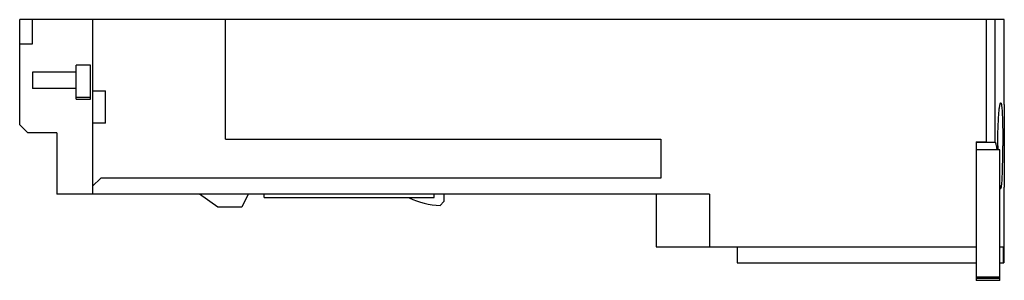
# Model space of a CAD drawing. Header units: millimetres. Extents: x 8.9 to 69.7, y 46.2 to 62.3.
import ezdxf

# ---------------------------------------------------------------- set-up
doc = ezdxf.new("R2010")
doc.units = ezdxf.units.MM
doc.header["$LTSCALE"] = 7.054425
doc.layers.get('0').update_dxf_attribs({"linetype": 'CONTINUOUS'})

msp = doc.modelspace()

# ---------------------------------------------------------------- linework, layer by layer
at = {"color": 7, "linetype": 'Continuous'}
for p, q in [((8.92, 55.805), (8.92, 62.305)), ((69.72, 62.305), (8.92, 62.305)), ((9.72, 60.805), (9.72, 62.305)), ((13.42, 62.305), (13.42, 51.505)), ((21.62, 54.905), (21.62, 62.305)), ((68.62, 54.737), (68.62, 62.305)), ((69.165, 54.737), (69.165, 62.305)), ((69.72, 57.066), (69.72, 62.305)), ((8.92, 60.805), (9.72, 60.805)), ((9.72, 59.053), (9.72, 58.053)), ((12.4, 59.053), (9.72, 59.053)), ((12.4, 57.383), (12.4, 59.495)), ((13.3, 59.495), (12.4, 59.495)), ((13.3, 57.383), (13.3, 59.495)), ((12.4, 58.053), (9.72, 58.053)), ((13.42, 57.905), (14.22, 57.905)), ((14.22, 55.905), (14.22, 57.905)), ((13.3, 57.499), (12.4, 57.499)), ((12.4, 57.383), (13.3, 57.383)), ((9.42, 55.305), (8.92, 55.805)), ((14.22, 55.905), (13.42, 55.905)), ((11.22, 55.305), (9.42, 55.305)), ((11.22, 55.305), (11.22, 51.505)), ((21.62, 54.905), (48.52, 54.905)), ((48.52, 54.905), (48.52, 52.505)), ((67.99, 54.755), (68.62, 54.755)), ((67.99, 54.755), (67.99, 46.181)), ((67.99, 54.737), (69.165, 54.737)), ((69.44, 54.255), (67.99, 54.255)), ((69.44, 46.181), (69.44, 54.255)), ((13.42, 52.005), (13.92, 52.505)), ((48.52, 52.505), (13.92, 52.505)), ((69.72, 48.255), (69.72, 51.954)), ((51.52, 51.505), (11.22, 51.505)), ((21.162, 50.705), (20.02, 51.505)), ((23.02, 51.505), (22.647, 50.705)), ((24.02, 51.305), (24.02, 51.505)), ((24.02, 51.305), (34.52, 51.305)), ((34.52, 51.305), (34.52, 51.505)), ((35.12, 51.505), (35.12, 51.055)), ((48.22, 51.505), (48.22, 48.255)), ((51.52, 51.505), (51.52, 48.255)), ((22.647, 50.705), (21.162, 50.705)), ((35.12, 51.055), (34.876, 50.811)), ((48.22, 48.255), (67.99, 48.255)), ((53.22, 48.255), (53.22, 47.255)), ((69.44, 48.255), (69.663, 48.255)), ((69.663, 47.255), (69.663, 48.255)), ((69.685, 48.255), (69.72, 48.255)), ((69.685, 48.255), (69.685, 47.255)), ((53.22, 47.255), (67.99, 47.255)), ((69.44, 47.255), (69.685, 47.255)), ((69.44, 46.374), (67.99, 46.374)), ((69.44, 46.295), (67.99, 46.295)), ((69.44, 46.181), (67.99, 46.181))]:
    msp.add_line(p, q, dxfattribs=at)
for centre, radius, start, end in [((102.532, 54.51), 33.215, 179.99978, 180.43989), ((35.12, 55.805), 5, 244.558, 267.20239)]:
    msp.add_arc(centre, radius, start, end, dxfattribs=at)
for points, knots in [([(69.317, 54.51), (69.317, 54.683), (69.319, 55.021), (69.331, 55.512), (69.349, 55.965), (69.37, 56.31), (69.389, 56.553), (69.404, 56.707), (69.419, 56.841), (69.433, 56.938), (69.444, 57.004), (69.452, 57.044), (69.46, 57.079), (69.468, 57.108), (69.475, 57.13), (69.483, 57.146), (69.49, 57.157), (69.497, 57.16), (69.5, 57.16)], [0, 0, 0, 0, 0.193878, 0.380345, 0.552154, 0.702833, 0.768425, 0.826661, 0.877018, 0.919035, 0.9368, 0.952361, 0.965689, 0.976767, 0.985602, 0.992252, 0.996878, 1, 1, 1, 1]), ([(69.5, 57.16), (69.506, 57.16), (69.516, 57.148), (69.523, 57.13), (69.53, 57.108), (69.537, 57.079), (69.543, 57.044), (69.55, 57.004), (69.558, 56.938), (69.568, 56.84), (69.579, 56.707), (69.588, 56.553), (69.6, 56.309), (69.612, 55.965), (69.621, 55.512), (69.627, 55.021), (69.628, 54.683), (69.628, 54.51)], [0, 0, 0, 0, 0.007377, 0.013931, 0.022669, 0.033653, 0.046895, 0.062378, 0.080077, 0.121999, 0.17231, 0.230535, 0.296147, 0.446974, 0.619037, 0.805812, 1, 1, 1, 1]), ([(69.72, 57.066), (69.72, 57.017), (69.719, 56.897), (69.716, 56.581), (69.711, 56.061), (69.706, 55.329), (69.705, 54.793), (69.705, 54.51)], [0, 0, 0, 0, 0.057692, 0.140393, 0.371076, 0.668088, 1, 1, 1, 1]), ([(69.273, 54.266), (69.266, 54.323), (69.251, 54.426), (69.23, 54.547), (69.21, 54.627), (69.197, 54.673), (69.182, 54.709), (69.171, 54.729), (69.165, 54.737)], [0, 0, 0, 0, 0.353701, 0.642653, 0.760514, 0.859569, 0.939361, 1, 1, 1, 1]), ([(69.5, 51.86), (69.506, 51.86), (69.516, 51.873), (69.523, 51.89), (69.53, 51.913), (69.537, 51.941), (69.543, 51.976), (69.55, 52.017), (69.558, 52.083), (69.568, 52.18), (69.579, 52.313), (69.588, 52.468), (69.6, 52.711), (69.612, 53.056), (69.621, 53.509), (69.627, 54), (69.628, 54.338), (69.628, 54.51)], [0, 0, 0, 0, 0.007382, 0.013938, 0.022684, 0.033679, 0.046927, 0.062416, 0.080121, 0.122061, 0.172371, 0.230583, 0.29617, 0.446994, 0.619087, 0.805844, 1, 1, 1, 1]), ([(69.705, 54.51), (69.705, 54.227), (69.706, 53.692), (69.711, 52.959), (69.716, 52.439), (69.719, 52.123), (69.72, 52.004), (69.72, 51.954)], [0, 0, 0, 0, 0.331945, 0.628924, 0.859757, 0.942323, 1, 1, 1, 1]), ([(69.439, 52.043), (69.441, 52.035), (69.446, 52.006), (69.452, 51.977), (69.457, 51.956)], [0, 0, 0, 0, 0.2784, 1, 1, 1, 1]), ([(69.457, 51.956), (69.46, 51.942), (69.466, 51.917), (69.475, 51.89), (69.483, 51.874), (69.489, 51.865), (69.496, 51.86), (69.5, 51.86)], [0, 0, 0, 0, 0.398415, 0.69273, 0.801956, 0.887357, 1, 1, 1, 1])]:
    msp.add_open_spline(points, degree=3, knots=knots, dxfattribs=at)

doc.saveas('drawing.dxf')
